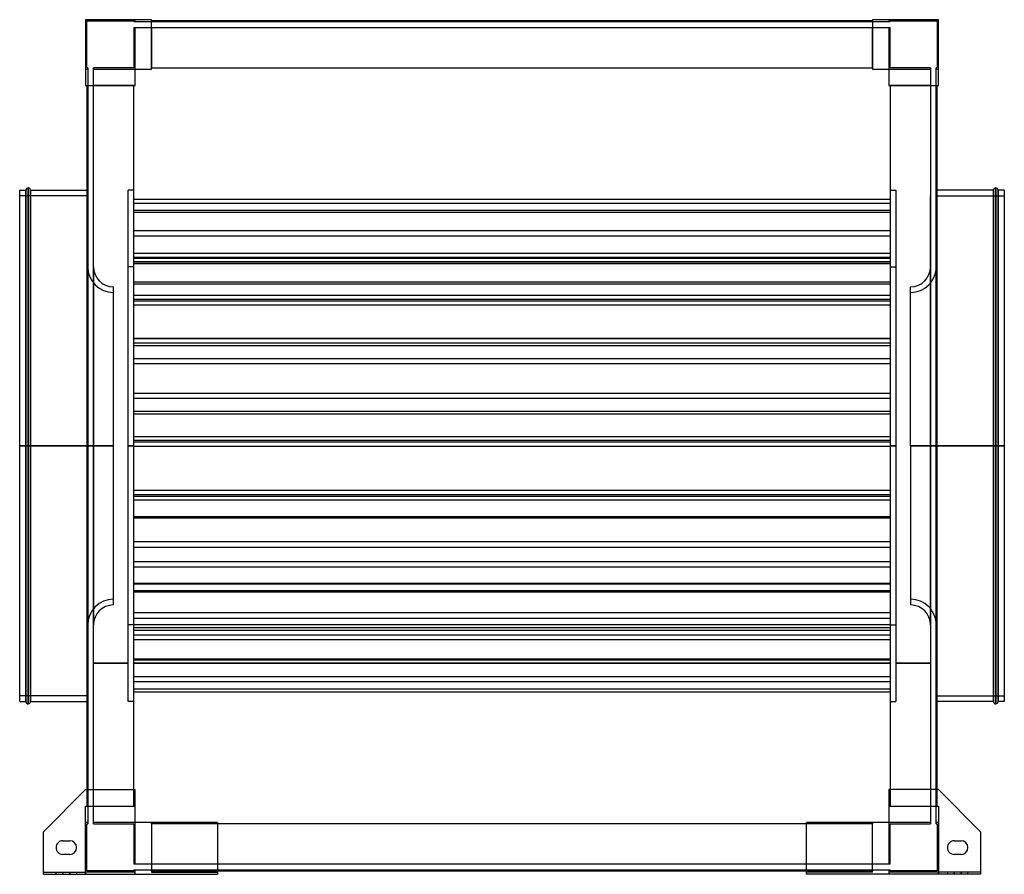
# Model space of a CAD drawing. Header units: millimetres. Extents: x -433 to 433, y -377 to 375.
import ezdxf

# ---------------------------------------------------------------- set-up
doc = ezdxf.new("R2010")
doc.units = ezdxf.units.MM
doc.layers.add('MAIN-1', color=7, linetype='Continuous')
doc.layers.add('MAIN-2', color=7, linetype='Continuous')

msp = doc.modelspace()

# ---------------------------------------------------------------- linework, layer by layer
at = {"layer": 'MAIN-1'}
for p, q in [((-317, 375), (-375, 375)), ((-375, 375), (-375, 317)), ((-317, 331.5), (-317, 375)), ((317, 374), (-317, 374)), ((317, 375), (317, 331.5)), ((375, 375), (317, 375)), ((375, 317), (375, 375)), ((-331.5, 317), (-331.5, 331.5)), ((-331.5, 331.5), (-317, 331.5)), ((-317, 332.5), (317, 332.5)), ((317, 331.5), (331.5, 331.5)), ((331.5, 331.5), (331.5, 317)), ((-375, 317), (-331.5, 317)), ((-374, 317), (-374, -302.5)), ((-332.5, -302.5), (-332.5, 317)), ((331.5, 317), (375, 317)), ((332.5, 317), (332.5, -302.5)), ((374, -302.5), (374, 317)), ((-425.5, 0), (-425.5, 227)), ((425.5, 227), (425.5, 0)), ((-433, 0), (-433, 225)), ((-433, 225), (-427.5, 225)), ((-427.5, 0), (-427.5, 225)), ((-423.5, 225), (-423.5, 0)), ((-423.5, 225), (-374, 225)), ((423.5, 225), (374, 225)), ((423.5, 0), (423.5, 225)), ((427.5, 225), (427.5, 0)), ((433, 225), (427.5, 225)), ((433, 225), (433, 0)), ((-423.5, 0), (-423.5, -225)), ((423.5, 0), (374, 0)), ((423.5, 0), (425.5, 0)), ((425.5, 0), (425.5, -227)), ((427.5, 0), (425.5, 0)), ((433, 0), (427.5, 0)), ((427.5, 0), (427.5, -225)), ((433, 0), (433, -225)), ((-427.5, 0), (-433, 0)), ((-433, -225), (-433, 0)), ((-425.5, 0), (-427.5, 0)), ((-427.5, -225), (-427.5, 0)), ((-423.5, 0), (-425.5, 0)), ((-425.5, -227), (-425.5, 0)), ((-374, 0), (-423.5, 0)), ((423.5, -225), (423.5, 0)), ((-433, -225), (-427.5, -225)), ((-423.5, -225), (-374, -225)), ((423.5, -225), (374, -225)), ((433, -225), (427.5, -225)), ((-375, -302.5), (-412, -339.5)), ((-375, -302.5), (-331.5, -302.5)), ((-331.5, -331.5), (-331.5, -302.5)), ((375, -302.5), (331.5, -302.5)), ((331.5, -302.5), (331.5, -331.5)), ((412, -339.5), (375, -302.5)), ((-259, -331.5), (-331.5, -331.5)), ((-259, -331.5), (-259, -377)), ((259, -332.5), (-259, -332.5)), ((331.5, -331.5), (259, -331.5)), ((259, -377), (259, -331.5)), ((-412, -377), (-412, -339.5)), ((412, -339.5), (412, -377)), ((-395, -347.5), (-389, -347.5)), ((389, -347.5), (395, -347.5)), ((-389, -359.5), (-395, -359.5)), ((395, -359.5), (389, -359.5)), ((-412, -377), (-259, -377)), ((-259, -374), (259, -374)), ((412, -377), (259, -377))]:
    msp.add_line(p, q, dxfattribs=at)
for centre, radius, start, end in [((-425.5, 225), 2, 89.99998, 180.00002), ((-425.5, 225), 2, 0, 89.99998), ((425.5, 225), 2, 89.99998, 180.00002), ((425.5, 225), 2, 0, 89.99998), ((-425.5, -225), 2, 180.00002, 270.00002), ((-425.5, -225), 2, 270.00002, 0), ((425.5, -225), 2, 180.00002, 270.00002), ((425.5, -225), 2, 270.00002, 0), ((-395, -353.5), 6, 89.99998, 180.00002), ((-395, -353.5), 6, 180.00002, 270.00002), ((-389, -353.5), 6, 0, 89.99998), ((-389, -353.5), 6, 270.00002, 0), ((389, -353.5), 6, 89.99998, 180.00002), ((389, -353.5), 6, 180.00002, 270.00002), ((395, -353.5), 6, 0, 89.99998), ((395, -353.5), 6, 270.00002, 0)]:
    msp.add_arc(centre, radius, start, end, dxfattribs=at)
at = {"layer": 'MAIN-2'}
for p, q in [((-375, 375), (-375, 375)), ((-375, 375), (-375, 375)), ((-374, 374), (-332.5, 374)), ((-374, 332.5), (-374, 374)), ((-374, 374), (-374, 374)), ((-332.5, 374), (-332.5, 373)), ((-332.5, 374), (-332.5, 374)), ((-332.5, 373), (-332.5, 373)), ((-331.5, 373), (-332.5, 373)), ((-331.5, 373), (-331.5, 375)), ((-331.5, 375), (-331.5, 375)), ((-331.5, 375), (-331.5, 375)), ((-331.5, 373), (-331.5, 373)), ((-331.5, 373), (-331.5, 373)), ((-317, 373), (-331.5, 373)), ((-317, 375), (-317, 375)), ((-317, 375), (-317, 375)), ((-317, 374), (-317, 374)), ((-317, 374), (-317, 374)), ((-317, 373), (-317, 373)), ((-317, 373), (-317, 373)), ((317, 373), (-317, 373)), ((317, 375), (317, 375)), ((317, 375), (317, 375)), ((317, 374), (317, 374)), ((317, 374), (317, 374)), ((317, 373), (317, 373)), ((317, 373), (317, 373)), ((331.5, 373), (317, 373)), ((331.5, 375), (331.5, 373)), ((331.5, 375), (331.5, 375)), ((331.5, 375), (331.5, 375)), ((332.5, 373), (331.5, 373)), ((331.5, 373), (331.5, 373)), ((331.5, 373), (331.5, 373)), ((332.5, 374), (374, 374)), ((332.5, 373), (332.5, 374)), ((332.5, 374), (332.5, 374)), ((332.5, 373), (332.5, 373)), ((374, 374), (374, 332.5)), ((374, 374), (374, 374)), ((375, 375), (375, 375)), ((375, 375), (375, 375)), ((-332.5, 368), (-332.5, 332.5)), ((-332.5, 368), (-331.5, 368)), ((-332.5, 368), (-332.5, 368)), ((-331.5, 368), (-317, 368)), ((-331.5, 368), (-331.5, 368)), ((-331.5, 368), (-331.5, 368)), ((-331.5, 331.5), (-331.5, 368)), ((-317, 368), (317, 368)), ((-317, 368), (-317, 368)), ((-317, 368), (-317, 368)), ((-317, 368), (-317, 332.5)), ((317, 368), (331.5, 368)), ((317, 368), (317, 368)), ((317, 368), (317, 368)), ((317, 332.5), (317, 368)), ((331.5, 368), (332.5, 368)), ((331.5, 368), (331.5, 368)), ((331.5, 368), (331.5, 368)), ((331.5, 368), (331.5, 331.5)), ((332.5, 332.5), (332.5, 368)), ((332.5, 368), (332.5, 368)), ((-375, 331.5), (-373, 331.5)), ((-375, 331.5), (-375, 331.5)), ((-375, 331.5), (-375, 331.5)), ((-373, 332.5), (-374, 332.5)), ((-374, 332.5), (-374, 332.5)), ((-373, 332.5), (-373, 331.5)), ((-373, 332.5), (-373, 332.5)), ((-373, 331.5), (-373, 317)), ((-373, 331.5), (-373, 331.5)), ((-373, 331.5), (-373, 331.5)), ((-368, 332.5), (-368, 332.5)), ((-368, 331.5), (-368, 332.5)), ((-332.5, 332.5), (-368, 332.5)), ((-368, 331.5), (-368, 331.5)), ((-368, 331.5), (-368, 331.5)), ((-368, 317), (-368, 331.5)), ((-368, 331.5), (-331.5, 331.5)), ((-332.5, 332.5), (-332.5, 332.5)), ((-331.5, 331.5), (-331.5, 331.5)), ((-331.5, 331.5), (-331.5, 331.5)), ((-331.5, 331.5), (-331.5, 331.5)), ((-331.5, 331.5), (-331.5, 331.5)), ((-331.5, 331.5), (-331.5, 331.5)), ((-331.5, 331.5), (-331.5, 331.5)), ((-317, 332.5), (-317, 332.5)), ((-317, 331.5), (-317, 332.5)), ((-317, 332.5), (-317, 332.5)), ((-317, 332.5), (-317, 332.5)), ((-317, 332.5), (-317, 332.5)), ((-317, 331.5), (-317, 331.5)), ((-317, 331.5), (-317, 331.5)), ((-317, 331.5), (-317, 331.5)), ((-317, 331.5), (-317, 331.5)), ((317, 332.5), (317, 331.5)), ((317, 332.5), (317, 332.5)), ((317, 332.5), (317, 332.5)), ((317, 332.5), (317, 332.5)), ((317, 332.5), (317, 332.5)), ((317, 331.5), (317, 331.5)), ((317, 331.5), (317, 331.5)), ((317, 331.5), (317, 331.5)), ((317, 331.5), (317, 331.5)), ((331.5, 331.5), (368, 331.5)), ((331.5, 331.5), (331.5, 331.5)), ((331.5, 331.5), (331.5, 331.5)), ((331.5, 331.5), (331.5, 331.5)), ((331.5, 331.5), (331.5, 331.5)), ((331.5, 331.5), (331.5, 331.5)), ((331.5, 331.5), (331.5, 331.5)), ((368, 332.5), (332.5, 332.5)), ((332.5, 332.5), (332.5, 332.5)), ((368, 332.5), (368, 331.5)), ((368, 332.5), (368, 332.5)), ((368, 331.5), (368, 317)), ((368, 331.5), (368, 331.5)), ((368, 331.5), (368, 331.5)), ((373, 332.5), (373, 332.5)), ((373, 331.5), (373, 332.5)), ((374, 332.5), (373, 332.5)), ((373, 331.5), (373, 331.5)), ((373, 331.5), (373, 331.5)), ((373, 317), (373, 331.5)), ((373, 331.5), (375, 331.5)), ((374, 332.5), (374, 332.5)), ((375, 331.5), (375, 331.5)), ((375, 331.5), (375, 331.5)), ((-375, 317), (-375, 317)), ((-375, 317), (-375, 317)), ((-374, 317), (-374, 317)), ((-374, 317), (-374, 317)), ((-373, 317), (-373, 317)), ((-373, 317), (-373, -317)), ((-373, 317), (-373, 317)), ((-368, 317), (-368, 317)), ((-368, 317), (-368, 317)), ((-368, -317), (-368, 317)), ((-332.5, 317), (-368, 317)), ((-332.5, 317), (-331.5, 317)), ((-332.5, 317), (-332.5, 317)), ((-332.5, 317), (-332.5, 317)), ((-332.5, 317), (-332.5, 317)), ((-332.5, 317), (-332.5, 317)), ((-331.5, 317), (-331.5, 317)), ((-331.5, 317), (-331.5, 317)), ((-331.5, 317), (-331.5, 317)), ((-331.5, 317), (-331.5, 317)), ((331.5, 317), (332.5, 317)), ((331.5, 317), (331.5, 317)), ((331.5, 317), (331.5, 317)), ((331.5, 317), (331.5, 317)), ((331.5, 317), (331.5, 317)), ((368, 317), (332.5, 317)), ((332.5, 317), (332.5, 317)), ((332.5, 317), (332.5, 317)), ((332.5, 317), (332.5, 317)), ((332.5, 317), (332.5, 317)), ((368, 317), (368, 317)), ((368, 317), (368, -317)), ((368, 317), (368, 317)), ((373, 317), (373, 317)), ((373, 317), (373, 317)), ((373, -317), (373, 317)), ((374, 317), (374, 317)), ((374, 317), (374, 317)), ((375, 317), (375, 317)), ((375, 317), (375, 317)), ((-425.5, 227), (-425.5, 0)), ((425.5, 0), (425.5, 227)), ((-373, 220), (-433, 220)), ((-427.5, 225), (-427.5, 0)), ((-423.5, 0), (-423.5, 225)), ((-374, 225), (-373, 225)), ((-373, 220), (-373, 0)), ((-337.5, 0), (-337.5, 225)), ((-332.5, 225), (-337.5, 225)), ((332.5, 216.88), (-332.5, 216.88)), ((332.5, 225), (337.5, 225)), ((337.5, 225), (337.5, 0)), ((368, 0), (368, 220)), ((374, 225), (373, 225)), ((373, 0), (373, 220)), ((373, 220), (433, 220)), ((423.5, 225), (423.5, 0)), ((427.5, 0), (427.5, 225)), ((332.5, 213.35), (-332.5, 213.35)), ((332.5, 207.12), (-332.5, 207.12)), ((332.5, 205.33), (-332.5, 205.33)), ((332.5, 189.14), (-332.5, 189.14)), ((332.5, 184.48), (-332.5, 184.48)), ((332.5, 169.15), (-332.5, 169.15)), ((332.5, 165.62), (-332.5, 165.62)), ((332.5, 164.95), (-332.5, 164.95)), ((-373.09, 0), (-373.09, 157.51)), ((-373.09, 157.51), (-373.09, 0)), ((-373.09, 157.51), (-373, 157.51)), ((-368.09, 157.49), (-368.09, 0)), ((-368, 157.49), (-368.09, 157.49)), ((-332.5, 157.5), (-337.5, 157.5)), ((332.5, 161.81), (-332.5, 161.81)), ((332.5, 161.54), (-332.5, 161.54)), ((332.5, 160.29), (-332.5, 160.29)), ((332.5, 157.5), (337.5, 157.5)), ((368, 157.49), (368.09, 157.49)), ((368.09, 0), (368.09, 157.49)), ((373.09, 157.51), (373, 157.51)), ((373.09, 0), (373.09, 157.51)), ((373.09, 0), (373.09, 157.51)), ((-350.59, 0), (-350.59, 140.01)), ((332.5, 144.1), (-332.5, 144.1)), ((332.5, 142.31), (-332.5, 142.31)), ((350.59, 0), (350.59, 140.01)), ((332.5, 132.23), (-332.5, 132.23)), ((332.5, 128.7), (-332.5, 128.7)), ((332.5, 127.24), (-332.5, 127.24)), ((332.5, 123.71), (-332.5, 123.71)), ((332.5, 94.4), (-332.5, 94.4)), ((332.5, 94.14), (-332.5, 94.14)), ((332.5, 90.31), (-332.5, 90.31)), ((332.5, 88.04), (-332.5, 88.04)), ((332.5, 76.65), (-332.5, 76.65)), ((332.5, 72.19), (-332.5, 72.19)), ((332.5, 46), (-332.5, 46)), ((332.5, 41.55), (-332.5, 41.55)), ((332.5, 30.16), (-332.5, 30.16)), ((332.5, 27.89), (-332.5, 27.89)), ((-433, 0), (-427.5, 0)), ((-433, 0), (-373, 0)), ((-427.5, 0), (-425.5, 0)), ((-427.5, 0), (-427.5, -225)), ((-425.5, 0), (-425.5, -227)), ((-425.5, 0), (-423.5, 0)), ((-423.5, 0), (-373, 0)), ((-350.59, 0), (-373.09, 0)), ((-373.09, 0), (-373.09, -157.51)), ((-373, 0), (-373, -220)), ((-368.09, 0), (-368, 0)), ((-368.09, 0), (-368.09, -157.49)), ((-350.59, 0), (-368.09, 0)), ((-337.5, 0), (-332.5, 0)), ((-332.5, 0), (-337.5, 0)), ((332.5, 7.81), (-332.5, 7.81)), ((332.5, 4.66), (-332.5, 4.66)), ((332.5, 3.19), (-332.5, 3.19)), ((337.5, 0), (332.5, 0)), ((332.5, 0), (337.5, 0)), ((337.5, 0), (337.5, -225)), ((350.59, 0), (373.09, 0)), ((350.59, 0), (368.09, 0)), ((368.09, 0), (368, 0)), ((368.09, -157.49), (368.09, 0)), ((433, 0), (373, 0)), ((374, 0), (373, 0)), ((373.09, 0), (373.09, -157.51)), ((423.5, 0), (423.5, -225)), ((-373, 0), (-433, 0)), ((-423.5, -225), (-423.5, 0)), ((-373, 0), (-374, 0)), ((-373.09, 0), (-350.59, 0)), ((-373.09, -157.51), (-373.09, 0)), ((-368, 0), (-368.09, 0)), ((-368.09, 0), (-350.59, 0)), ((-350.59, -140.01), (-350.59, 0)), ((-337.5, -225), (-337.5, 0)), ((-332.5, 0), (-337.5, 0)), ((-337.5, 0), (-332.5, 0)), ((332.5, -0.69), (-332.5, -0.69)), ((332.5, 0), (337.5, 0)), ((337.5, 0), (332.5, 0)), ((373.09, 0), (350.59, 0)), ((350.59, 0), (350.59, -140.01)), ((368.09, 0), (350.59, 0)), ((368, 0), (368.09, 0)), ((373, 0), (433, 0)), ((373, 0), (423.5, 0)), ((373, -220), (373, 0)), ((373.09, -157.51), (373.09, 0)), ((423.5, 0), (425.5, 0)), ((425.5, -227), (425.5, 0)), ((425.5, 0), (427.5, 0)), ((427.5, 0), (433, 0)), ((427.5, -225), (427.5, 0)), ((332.5, -39.29), (-332.5, -39.29)), ((332.5, -43.17), (-332.5, -43.17)), ((332.5, -44.65), (-332.5, -44.65)), ((332.5, -47.79), (-332.5, -47.79)), ((332.5, -62.38), (-332.5, -62.38)), ((332.5, -63.67), (-332.5, -63.67)), ((332.5, -84.48), (-332.5, -84.48)), ((332.5, -89.3), (-332.5, -89.3)), ((332.5, -101.95), (-332.5, -101.95)), ((332.5, -106.77), (-332.5, -106.77)), ((332.5, -121), (-332.5, -121)), ((332.5, -121.78), (-332.5, -121.78)), ((332.5, -127.58), (-332.5, -127.58)), ((332.5, -128.87), (-332.5, -128.87)), ((332.5, -146.98), (-332.5, -146.98)), ((332.5, -151.91), (-332.5, -151.91)), ((-373, -157.51), (-373.09, -157.51)), ((-368, -157.49), (-368.09, -157.49)), ((-332.5, -157.5), (-337.5, -157.5)), ((332.5, -157.4), (-332.5, -157.4)), ((332.5, -157.53), (-332.5, -157.53)), ((332.5, -160.13), (-332.5, -160.13)), ((332.5, -162.47), (-332.5, -162.47)), ((332.5, -157.5), (337.5, -157.5)), ((368, -157.49), (368.09, -157.49)), ((373, -157.51), (373.09, -157.51)), ((332.5, -166.59), (-332.5, -166.59)), ((332.5, -170.79), (-332.5, -170.79)), ((332.5, -187.67), (-332.5, -187.67)), ((332.5, -188.45), (-332.5, -188.45)), ((-368, -191.25), (-337.5, -191.25)), ((-337.5, -191.25), (-368, -191.25)), ((-337.5, -191.25), (-368, -191.25)), ((-337.5, -191.25), (-368, -191.25)), ((-332.5, -191.25), (332.5, -191.25)), ((332.5, -191.25), (-332.5, -191.25)), ((332.5, -191.25), (-332.5, -191.25)), ((332.5, -191.25), (-332.5, -191.25)), ((337.5, -191.25), (368, -191.25)), ((368, -191.25), (337.5, -191.25)), ((368, -191.25), (337.5, -191.25)), ((368, -191.25), (337.5, -191.25)), ((332.5, -203.36), (-332.5, -203.36)), ((332.5, -207.55), (-332.5, -207.55)), ((332.5, -214.01), (-332.5, -214.01)), ((-373, -220), (-433, -220)), ((-374, -225), (-373, -225)), ((-332.5, -225), (-337.5, -225)), ((332.5, -216.74), (-332.5, -216.74)), ((332.5, -225), (337.5, -225)), ((373, -220), (433, -220)), ((374, -225), (373, -225)), ((-375, -302.5), (-375, -302.5)), ((-375, -302.5), (-375, -302.5)), ((-374, -302.5), (-374, -317)), ((-332.5, -317), (-332.5, -302.5)), ((-331.5, -302.5), (-331.5, -302.5)), ((-331.5, -302.5), (-331.5, -302.5)), ((331.5, -302.5), (331.5, -302.5)), ((331.5, -302.5), (331.5, -302.5)), ((332.5, -302.5), (332.5, -317)), ((374, -317), (374, -302.5)), ((375, -302.5), (375, -302.5)), ((375, -302.5), (375, -302.5)), ((-375, -317), (-331.5, -317)), ((-375, -375), (-375, -317)), ((-375, -317), (-375, -317)), ((-375, -317), (-375, -317)), ((-374, -317), (-374, -317)), ((-374, -317), (-374, -317)), ((-373, -317), (-373, -317)), ((-373, -317), (-373, -331.5)), ((-373, -317), (-373, -317)), ((-368, -317), (-368, -317)), ((-368, -317), (-368, -317)), ((-368, -331.5), (-368, -317)), ((-368, -317), (-332.5, -317)), ((-332.5, -317), (-332.5, -317)), ((-331.5, -317), (-332.5, -317)), ((-332.5, -317), (-332.5, -317)), ((-332.5, -317), (-332.5, -317)), ((-332.5, -317), (-332.5, -317)), ((-331.5, -317), (-331.5, -317)), ((-331.5, -317), (-331.5, -317)), ((-331.5, -317), (-331.5, -317)), ((-331.5, -317), (-331.5, -317)), ((331.5, -317), (375, -317)), ((331.5, -317), (331.5, -317)), ((332.5, -317), (331.5, -317)), ((331.5, -317), (331.5, -317)), ((331.5, -317), (331.5, -317)), ((331.5, -317), (331.5, -317)), ((332.5, -317), (368, -317)), ((332.5, -317), (332.5, -317)), ((332.5, -317), (332.5, -317)), ((332.5, -317), (332.5, -317)), ((332.5, -317), (332.5, -317)), ((368, -317), (368, -317)), ((368, -317), (368, -331.5)), ((368, -317), (368, -317)), ((373, -317), (373, -317)), ((373, -317), (373, -317)), ((373, -331.5), (373, -317)), ((374, -317), (374, -317)), ((374, -317), (374, -317)), ((375, -317), (375, -375)), ((375, -317), (375, -317)), ((375, -317), (375, -317)), ((-375, -331.5), (-375, -331.5)), ((-373, -331.5), (-375, -331.5)), ((-375, -331.5), (-375, -331.5)), ((-374, -332.5), (-373, -332.5)), ((-374, -374), (-374, -332.5)), ((-374, -332.5), (-374, -332.5)), ((-373, -331.5), (-373, -332.5)), ((-373, -331.5), (-373, -331.5)), ((-373, -331.5), (-373, -331.5)), ((-373, -332.5), (-373, -332.5)), ((-368, -331.5), (-368, -331.5)), ((-368, -332.5), (-368, -331.5)), ((-368, -331.5), (-368, -331.5)), ((-331.5, -331.5), (-368, -331.5)), ((-368, -332.5), (-368, -332.5)), ((-368, -332.5), (-332.5, -332.5)), ((-332.5, -332.5), (-332.5, -368)), ((-332.5, -332.5), (-332.5, -332.5)), ((-331.5, -331.5), (-331.5, -331.5)), ((-331.5, -331.5), (-331.5, -331.5)), ((-331.5, -331.5), (-331.5, -331.5)), ((-331.5, -368), (-331.5, -331.5)), ((-331.5, -331.5), (-331.5, -331.5)), ((-331.5, -331.5), (-331.5, -331.5)), ((-331.5, -331.5), (-331.5, -331.5)), ((-317, -331.5), (-317, -331.5)), ((-317, -331.5), (-317, -375)), ((-317, -331.5), (-317, -331.5)), ((-317, -332.5), (-317, -331.5)), ((-317, -331.5), (-317, -331.5)), ((-317, -331.5), (-317, -331.5)), ((-317, -332.5), (-317, -332.5)), ((-317, -332.5), (-317, -368)), ((-317, -332.5), (-317, -332.5)), ((-317, -332.5), (-317, -332.5)), ((-259, -332.5), (-317, -332.5)), ((-317, -332.5), (-317, -332.5)), ((-259, -331.5), (-259, -331.5)), ((-259, -331.5), (-259, -331.5)), ((259, -331.5), (259, -331.5)), ((259, -331.5), (259, -331.5)), ((317, -332.5), (259, -332.5)), ((317, -331.5), (317, -331.5)), ((317, -375), (317, -331.5)), ((317, -331.5), (317, -331.5)), ((317, -331.5), (317, -332.5)), ((317, -331.5), (317, -331.5)), ((317, -331.5), (317, -331.5)), ((317, -332.5), (317, -332.5)), ((317, -368), (317, -332.5)), ((317, -332.5), (317, -332.5)), ((317, -332.5), (317, -332.5)), ((317, -332.5), (317, -332.5)), ((331.5, -331.5), (331.5, -331.5)), ((331.5, -331.5), (331.5, -331.5)), ((368, -331.5), (331.5, -331.5)), ((331.5, -331.5), (331.5, -331.5)), ((331.5, -331.5), (331.5, -331.5)), ((331.5, -331.5), (331.5, -368)), ((331.5, -331.5), (331.5, -331.5)), ((331.5, -331.5), (331.5, -331.5)), ((332.5, -332.5), (368, -332.5)), ((332.5, -368), (332.5, -332.5)), ((332.5, -332.5), (332.5, -332.5)), ((368, -331.5), (368, -331.5)), ((368, -331.5), (368, -332.5)), ((368, -331.5), (368, -331.5)), ((368, -332.5), (368, -332.5)), ((373, -331.5), (373, -331.5)), ((373, -332.5), (373, -331.5)), ((373, -331.5), (373, -331.5)), ((375, -331.5), (373, -331.5)), ((373, -332.5), (373, -332.5)), ((373, -332.5), (374, -332.5)), ((374, -332.5), (374, -374)), ((374, -332.5), (374, -332.5)), ((375, -331.5), (375, -331.5)), ((375, -331.5), (375, -331.5)), ((-412, -339.5), (-412, -339.5)), ((-412, -339.5), (-412, -339.5)), ((412, -339.5), (412, -339.5)), ((412, -339.5), (412, -339.5)), ((-401, -353.5), (-401, -353.5)), ((-401, -353.5), (-401, -353.5)), ((-395, -347.5), (-395, -347.5)), ((-395, -347.5), (-395, -347.5)), ((-389, -347.5), (-389, -347.5)), ((-389, -347.5), (-389, -347.5)), ((-383, -353.5), (-383, -353.5)), ((-383, -353.5), (-383, -353.5)), ((383, -353.5), (383, -353.5)), ((383, -353.5), (383, -353.5)), ((389, -347.5), (389, -347.5)), ((389, -347.5), (389, -347.5)), ((395, -347.5), (395, -347.5)), ((395, -347.5), (395, -347.5)), ((401, -353.5), (401, -353.5)), ((401, -353.5), (401, -353.5)), ((-395, -359.5), (-395, -359.5)), ((-395, -359.5), (-395, -359.5)), ((-389, -359.5), (-389, -359.5)), ((-389, -359.5), (-389, -359.5)), ((389, -359.5), (389, -359.5)), ((389, -359.5), (389, -359.5)), ((395, -359.5), (395, -359.5)), ((395, -359.5), (395, -359.5)), ((-331.5, -368), (-332.5, -368)), ((-332.5, -368), (-332.5, -368)), ((-331.5, -368), (-331.5, -368)), ((-331.5, -368), (-331.5, -368)), ((-317, -368), (-331.5, -368)), ((-317, -368), (-317, -368)), ((317, -368), (-317, -368)), ((-317, -368), (-317, -368)), ((317, -368), (317, -368)), ((331.5, -368), (317, -368)), ((317, -368), (317, -368)), ((332.5, -368), (331.5, -368)), ((331.5, -368), (331.5, -368)), ((331.5, -368), (331.5, -368)), ((332.5, -368), (332.5, -368)), ((-412, -375), (-412, -375)), ((-412, -375), (-412, -375)), ((-412, -375), (-375, -375)), ((-412, -377), (-412, -377)), ((-412, -377), (-412, -377)), ((-401, -377), (-401, -375)), ((-401, -377), (-401, -375)), ((-395, -377), (-395, -375)), ((-395, -377), (-395, -375)), ((-395, -375), (-395, -377)), ((-395, -375), (-395, -377)), ((-389, -375), (-389, -377)), ((-389, -375), (-389, -377)), ((-389, -377), (-389, -375)), ((-389, -377), (-389, -375)), ((-383, -375), (-383, -377)), ((-383, -375), (-383, -377)), ((-375, -375), (-375, -375)), ((-375, -375), (-375, -377)), ((-375, -375), (-375, -375)), ((-331.5, -375), (-375, -375)), ((-375, -377), (-375, -375)), ((-332.5, -374), (-374, -374)), ((-374, -374), (-374, -374)), ((-332.5, -373), (-332.5, -374)), ((-332.5, -373), (-331.5, -373)), ((-332.5, -373), (-332.5, -373)), ((-332.5, -374), (-332.5, -374)), ((-331.5, -373), (-317, -373)), ((-331.5, -377), (-331.5, -373)), ((-331.5, -373), (-331.5, -373)), ((-331.5, -373), (-331.5, -373)), ((-331.5, -375), (-331.5, -375)), ((-331.5, -375), (-331.5, -375)), ((-331.5, -377), (-331.5, -377)), ((-331.5, -377), (-331.5, -377)), ((-317, -373), (-317, -373)), ((-317, -373), (317, -373)), ((-317, -373), (-317, -373)), ((-317, -374), (-317, -374)), ((-317, -374), (-259, -374)), ((-317, -374), (-317, -374)), ((-317, -375), (-317, -375)), ((-317, -375), (-317, -375)), ((-317, -375), (-259, -375)), ((-259, -375), (-259, -375)), ((-259, -375), (-259, -375)), ((-259, -377), (-259, -377)), ((-259, -377), (-259, -377)), ((259, -374), (317, -374)), ((317, -375), (259, -375)), ((259, -375), (259, -375)), ((259, -375), (259, -375)), ((259, -377), (259, -377)), ((259, -377), (259, -377)), ((317, -373), (331.5, -373)), ((317, -373), (317, -373)), ((317, -373), (317, -373)), ((317, -374), (317, -374)), ((317, -374), (317, -374)), ((317, -375), (317, -375)), ((317, -375), (317, -375)), ((331.5, -373), (331.5, -373)), ((331.5, -373), (331.5, -377)), ((331.5, -373), (331.5, -373)), ((331.5, -373), (332.5, -373)), ((331.5, -375), (331.5, -375)), ((375, -375), (331.5, -375)), ((331.5, -375), (331.5, -375)), ((331.5, -377), (331.5, -377)), ((331.5, -377), (331.5, -377)), ((332.5, -373), (332.5, -373)), ((332.5, -374), (332.5, -373)), ((374, -374), (332.5, -374)), ((332.5, -374), (332.5, -374)), ((374, -374), (374, -374)), ((375, -375), (375, -375)), ((412, -375), (375, -375)), ((375, -375), (375, -377)), ((375, -375), (375, -375)), ((375, -377), (375, -375)), ((383, -375), (383, -377)), ((383, -375), (383, -377)), ((389, -375), (389, -377)), ((389, -375), (389, -377)), ((389, -377), (389, -375)), ((389, -377), (389, -375)), ((395, -377), (395, -375)), ((395, -377), (395, -375)), ((395, -375), (395, -377)), ((395, -375), (395, -377)), ((401, -377), (401, -375)), ((401, -377), (401, -375)), ((412, -375), (412, -375)), ((412, -375), (412, -375)), ((412, -377), (412, -377)), ((412, -377), (412, -377))]:
    msp.add_line(p, q, dxfattribs=at)
for centre, radius, start, end in [((-350.59, 157.51), 22.5, 180.00004, 270.00002), ((-350.59, 157.51), 17.5, 180.06547, 270.00002), ((350.59, 157.51), 22.5, 269.99996, 0), ((350.59, 157.51), 17.5, 269.99996, 359.93451), ((-350.59, -157.51), 22.5, 89.99998, 179.99996), ((350.59, -157.51), 22.5, 0, 90.00004), ((-350.59, -157.51), 17.5, 89.99998, 179.93453), ((350.59, -157.51), 17.5, 0.06549, 90.00004)]:
    msp.add_arc(centre, radius, start, end, dxfattribs=at)

doc.saveas('drawing.dxf')
